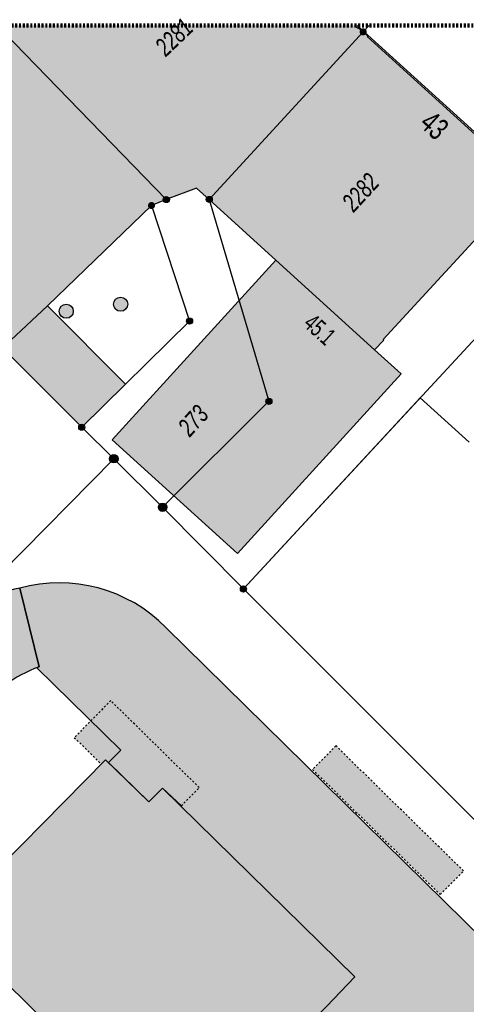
# Model space of a CAD drawing. Header units: metres. Extents: x 2695751 to 2696029, y 1260877 to 1261206.
# Tile 66 of 70: x 2695944 to 2695968, y 1261154 to 1261206. Entities that reach past the tile are written whole.
import ezdxf

# ---------------------------------------------------------------- set-up
doc = ezdxf.new("R2010")
doc.units = ezdxf.units.M
doc.header["$LTSCALE"] = 0.1
for name, pattern in [('AUSGEZOGEN', [0]), ('PUNKT2_S9', [0.7, 0.3, -0.2, 0, -0.2]), ('VERDECKT2_S2', [0.36, 0.2, -0.16])]:
    doc.linetypes.add(name, pattern=pattern)
for name, color, linetype in [('Aménagement du territoire_Ligne de distance', 7, 'AUSGEZOGEN'), ('Limites de bien-fonds', 7, 'AUSGEZOGEN'), ('Mensuration officielle_Lignes (Couverture du sol)', 7, 'AUSGEZOGEN'), ('Mensuration officielle_Lignes (Objets divers)', 7, 'AUSGEZOGEN'), ("Mensuration officielle_N° d'assurance", 7, 'AUSGEZOGEN'), ('Mensuration officielle_N° de bâtiment', 7, 'AUSGEZOGEN'), ('Mensuration officielle_Surface (Objets divers)', 7, 'AUSGEZOGEN'), ('Mensuration officielle_Surfaces de bâtiments (Couverture du sol)', 7, 'AUSGEZOGEN'), ('Mensuration officielle_Surfaces de bâtiments (Objets divers)', 7, 'AUSGEZOGEN'), ('Mensuration officielle_Surfaces de bâtiments - Souterrain', 7, 'AUSGEZOGEN'), ('Points fixes EU', 255, 'AUSGEZOGEN'), ('Points fixes mensuration officielle', 255, 'AUSGEZOGEN')]:
    doc.layers.add(name, color=color, linetype=linetype)
doc.layers.add('Ouverture de porte maçonnerie', color=7, linetype='AUSGEZOGEN', lineweight=50)
doc.styles.add('ARIAL', font='arial.ttf')

msp = doc.modelspace()

# ---------------------------------------------------------------- hatches: boundary and pattern name
at = {"layer": 'Mensuration officielle_Surfaces de bâtiments (Couverture du sol)', "true_color": 0xd2d2d2, "transparency": 33554687}
for points in [[(2695953.834, 1261197.513), (2695954.503, 1261196.911), (2695962.67, 1261205.81), (2695962.425, 1261206.032), (2695962.398, 1261206.002), (2695962.225, 1261206.158), (2695943.943, 1261206.158), (2695943.59, 1261205.82), (2695952.225, 1261196.905)], [(2695943.59, 1261205.82), (2695935.19, 1261197.75), (2695943.69, 1261189.17), (2695943.53, 1261189.03), (2695947.74, 1261184.81), (2695950.06, 1261187.104), (2695945.915, 1261191.268), (2695951.44, 1261196.59), (2695952.225, 1261196.905)], [(2695962.67, 1261205.81), (2695954.503, 1261196.911), (2695958.042, 1261193.689), (2695963.28, 1261188.921), (2695963.761, 1261189.443), (2695963.732, 1261189.47), (2695970.974, 1261197.326), (2695971.004, 1261197.299), (2695971.478, 1261197.813), (2695970.959, 1261198.284), (2695970.933, 1261198.254), (2695962.888, 1261205.558), (2695962.914, 1261205.588)], [(2695956.895, 1261142.325), (2695970.566, 1261128.877), (2695971.303, 1261129.627), (2695973.587, 1261127.388), (2695981.372, 1261135.274), (2695979.097, 1261137.541), (2695979.826, 1261138.296), (2695969.632, 1261148.323), (2695968.109, 1261146.764), (2695966.538, 1261148.308), (2695965.139, 1261146.883), (2695966.661, 1261145.35), (2695965.009, 1261143.664), (2695957.625, 1261150.948), (2695960.72, 1261154.037), (2695962.224, 1261155.611), (2695952.03, 1261165.637), (2695951.305, 1261164.916), (2695949.003, 1261167.15), (2695941.215, 1261159.252), (2695943.473, 1261156.991), (2695942.764, 1261156.233), (2695952.96, 1261146.216)]]:
    msp.add_hatch(color=254, dxfattribs=at).paths.add_polyline_path(points)
at = {"layer": 'Mensuration officielle_Surfaces de bâtiments (Objets divers)', "true_color": 0xebebeb, "transparency": 33554687}
for points in [[(2695953.024, 1261164.695), (2695953.968, 1261165.672), (2695949.274, 1261170.292), (2695947.342, 1261168.322), (2695948.776, 1261166.922), (2695949.003, 1261167.15), (2695951.305, 1261164.916), (2695952.03, 1261165.637)], [(2695959.988, 1261166.632), (2695966.76, 1261159.99), (2695967.997, 1261161.245), (2695961.227, 1261167.89)]]:
    msp.add_hatch(color=7, dxfattribs=at).paths.add_polyline_path(points)
at = {"layer": 'Mensuration officielle_Surfaces de bâtiments - Souterrain', "true_color": 0xf5f5f5, "transparency": 33554687}
for points in [[(2695956.002, 1261178.103), (2695964.682, 1261187.646), (2695963.28, 1261188.921), (2695958.042, 1261193.689), (2695949.361, 1261184.144)], [(2695932.75, 1261166.174), (2695935.596, 1261163.407), (2695940.48, 1261168.312), (2695942.059, 1261169.784), (2695942.152, 1261169.881), (2695942.246, 1261169.976), (2695942.342, 1261170.07), (2695942.438, 1261170.163), (2695942.537, 1261170.254), (2695942.636, 1261170.344), (2695942.737, 1261170.432), (2695942.839, 1261170.519), (2695942.942, 1261170.604), (2695943.046, 1261170.688), (2695943.152, 1261170.771), (2695943.258, 1261170.852), (2695943.366, 1261170.932), (2695943.475, 1261171.01), (2695943.585, 1261171.086), (2695943.696, 1261171.161), (2695943.808, 1261171.234), (2695943.922, 1261171.306), (2695944.036, 1261171.376), (2695944.151, 1261171.445), (2695944.267, 1261171.511), (2695944.384, 1261171.577), (2695944.502, 1261171.64), (2695944.621, 1261171.702), (2695944.741, 1261171.762), (2695944.861, 1261171.821), (2695944.983, 1261171.877), (2695945.105, 1261171.932), (2695945.228, 1261171.986), (2695945.352, 1261172.037), (2695945.476, 1261172.087), (2695944.447, 1261176.271), (2695944.305, 1261176.239), (2695944.164, 1261176.204), (2695944.023, 1261176.167), (2695943.883, 1261176.127), (2695943.744, 1261176.084), (2695943.605, 1261176.038), (2695943.468, 1261175.99), (2695943.331, 1261175.939), (2695943.196, 1261175.886), (2695943.062, 1261175.83), (2695942.928, 1261175.771), (2695942.796, 1261175.71), (2695942.665, 1261175.646), (2695942.536, 1261175.58), (2695942.407, 1261175.511), (2695942.28, 1261175.44), (2695942.155, 1261175.366), (2695942.031, 1261175.29), (2695941.908, 1261175.212), (2695941.787, 1261175.131), (2695941.667, 1261175.048), (2695941.55, 1261174.962), (2695941.433, 1261174.874), (2695941.319, 1261174.784), (2695941.206, 1261174.692), (2695941.095, 1261174.598), (2695940.986, 1261174.501), (2695940.879, 1261174.403), (2695940.774, 1261174.302), (2695940.67, 1261174.2), (2695940.569, 1261174.095), (2695937.757, 1261171.264)], [(2695945.36, 1261172.04), (2695949.805, 1261167.664), (2695949.154, 1261167.003), (2695951.305, 1261164.916), (2695952.03, 1261165.637), (2695962.224, 1261155.611), (2695960.72, 1261154.037), (2695957.625, 1261150.948), (2695965.009, 1261143.664), (2695966.661, 1261145.35), (2695965.139, 1261146.883), (2695966.538, 1261148.308), (2695968.109, 1261146.764), (2695969.632, 1261148.323), (2695979.826, 1261138.296), (2695979.097, 1261137.541), (2695981.372, 1261135.274), (2695973.587, 1261127.388), (2695971.303, 1261129.627), (2695970.713, 1261129.026), (2695977.019, 1261122.821), (2695983.31, 1261116.622), (2695983.906, 1261117.218), (2695981.624, 1261119.476), (2695989.401, 1261127.381), (2695991.686, 1261125.13), (2695992.437, 1261125.884), (2696002.64, 1261115.842), (2696001.121, 1261114.258), (2695998.039, 1261111.164), (2696005.403, 1261103.882), (2696007.055, 1261105.582), (2696005.524, 1261107.106), (2696006.926, 1261108.525), (2696008.52, 1261107.008), (2696010.038, 1261108.556), (2696020.232, 1261098.523), (2696019.487, 1261097.744), (2696021.614, 1261095.66), (2696024.433, 1261098.537), (2696025.878, 1261100.002), (2696026.726, 1261100.833), (2696024.415, 1261103.144), (2695991.223, 1261135.774), (2695952.203, 1261174.18), (2695952.009, 1261174.37), (2695951.809, 1261174.553), (2695951.602, 1261174.73), (2695951.39, 1261174.899), (2695951.172, 1261175.061), (2695950.948, 1261175.216), (2695950.72, 1261175.362), (2695950.486, 1261175.501), (2695950.248, 1261175.632), (2695950.006, 1261175.754), (2695949.759, 1261175.869), (2695949.509, 1261175.974), (2695949.256, 1261176.071), (2695948.999, 1261176.16), (2695948.739, 1261176.239), (2695948.477, 1261176.31), (2695948.212, 1261176.372), (2695947.946, 1261176.425), (2695947.678, 1261176.468), (2695947.408, 1261176.502), (2695947.138, 1261176.528), (2695946.867, 1261176.543), (2695946.595, 1261176.55), (2695946.324, 1261176.547), (2695946.052, 1261176.536), (2695945.781, 1261176.514), (2695945.512, 1261176.484), (2695945.243, 1261176.444), (2695944.976, 1261176.396), (2695944.71, 1261176.338), (2695944.447, 1261176.271), (2695945.476, 1261172.087)]]:
    msp.add_hatch(color=7, dxfattribs=at).paths.add_polyline_path(points)
at = {"layer": 'Points fixes EU', "transparency": 33554687}
for points in [[(2695950.178, 1261191.348), (2695950.17, 1261191.423), (2695950.148, 1261191.496), (2695950.111, 1261191.562), (2695950.061, 1261191.619), (2695950.001, 1261191.666), (2695949.933, 1261191.699), (2695949.86, 1261191.718), (2695949.784, 1261191.722), (2695949.709, 1261191.711), (2695949.638, 1261191.684), (2695949.573, 1261191.644), (2695949.518, 1261191.592), (2695949.475, 1261191.53), (2695949.445, 1261191.46), (2695949.43, 1261191.386), (2695949.43, 1261191.31), (2695949.445, 1261191.235), (2695949.475, 1261191.166), (2695949.518, 1261191.103), (2695949.573, 1261191.051), (2695949.638, 1261191.011), (2695949.709, 1261190.985), (2695949.784, 1261190.973), (2695949.86, 1261190.977), (2695949.933, 1261190.996), (2695950.001, 1261191.029), (2695950.061, 1261191.076), (2695950.111, 1261191.133), (2695950.148, 1261191.2), (2695950.17, 1261191.272)], [(2695947.292, 1261190.972), (2695947.284, 1261191.047), (2695947.262, 1261191.12), (2695947.225, 1261191.186), (2695947.175, 1261191.243), (2695947.115, 1261191.29), (2695947.047, 1261191.323), (2695946.974, 1261191.342), (2695946.898, 1261191.346), (2695946.823, 1261191.335), (2695946.752, 1261191.308), (2695946.687, 1261191.268), (2695946.632, 1261191.216), (2695946.589, 1261191.154), (2695946.559, 1261191.084), (2695946.544, 1261191.01), (2695946.544, 1261190.934), (2695946.559, 1261190.859), (2695946.589, 1261190.79), (2695946.632, 1261190.727), (2695946.687, 1261190.675), (2695946.752, 1261190.635), (2695946.823, 1261190.609), (2695946.898, 1261190.597), (2695946.974, 1261190.601), (2695947.047, 1261190.62), (2695947.115, 1261190.653), (2695947.175, 1261190.7), (2695947.225, 1261190.757), (2695947.262, 1261190.824), (2695947.284, 1261190.896)]]:
    msp.add_hatch(color=7, dxfattribs=at).paths.add_polyline_path(points)
at = {"layer": 'Points fixes mensuration officielle', "transparency": 33554687}
for points in [[(2695962.67, 1261205.997), (2695962.651, 1261205.996), (2695962.632, 1261205.993), (2695962.614, 1261205.989), (2695962.596, 1261205.982), (2695962.579, 1261205.974), (2695962.563, 1261205.964), (2695962.548, 1261205.952), (2695962.534, 1261205.939), (2695962.522, 1261205.925), (2695962.511, 1261205.909), (2695962.502, 1261205.892), (2695962.494, 1261205.875), (2695962.489, 1261205.857), (2695962.485, 1261205.838), (2695962.483, 1261205.819), (2695962.483, 1261205.801), (2695962.485, 1261205.782), (2695962.489, 1261205.763), (2695962.494, 1261205.745), (2695962.502, 1261205.728), (2695962.511, 1261205.711), (2695962.522, 1261205.695), (2695962.534, 1261205.681), (2695962.548, 1261205.668), (2695962.563, 1261205.656), (2695962.579, 1261205.646), (2695962.596, 1261205.638), (2695962.614, 1261205.631), (2695962.632, 1261205.627), (2695962.651, 1261205.624), (2695962.67, 1261205.623), (2695962.689, 1261205.624), (2695962.708, 1261205.627), (2695962.726, 1261205.631), (2695962.744, 1261205.638), (2695962.761, 1261205.646), (2695962.777, 1261205.656), (2695962.792, 1261205.668), (2695962.806, 1261205.681), (2695962.818, 1261205.695), (2695962.829, 1261205.711), (2695962.838, 1261205.728), (2695962.846, 1261205.745), (2695962.851, 1261205.763), (2695962.855, 1261205.782), (2695962.857, 1261205.801), (2695962.857, 1261205.819), (2695962.855, 1261205.838), (2695962.851, 1261205.857), (2695962.846, 1261205.875), (2695962.838, 1261205.892), (2695962.829, 1261205.909), (2695962.818, 1261205.925), (2695962.806, 1261205.939), (2695962.792, 1261205.952), (2695962.777, 1261205.964), (2695962.761, 1261205.974), (2695962.744, 1261205.982), (2695962.726, 1261205.989), (2695962.708, 1261205.993), (2695962.689, 1261205.996)], [(2695951.44, 1261196.777), (2695951.421, 1261196.776), (2695951.402, 1261196.773), (2695951.384, 1261196.769), (2695951.366, 1261196.762), (2695951.349, 1261196.754), (2695951.333, 1261196.744), (2695951.318, 1261196.732), (2695951.304, 1261196.719), (2695951.292, 1261196.705), (2695951.281, 1261196.689), (2695951.272, 1261196.672), (2695951.264, 1261196.655), (2695951.259, 1261196.637), (2695951.255, 1261196.618), (2695951.253, 1261196.599), (2695951.253, 1261196.581), (2695951.255, 1261196.562), (2695951.259, 1261196.543), (2695951.264, 1261196.525), (2695951.272, 1261196.508), (2695951.281, 1261196.491), (2695951.292, 1261196.475), (2695951.304, 1261196.461), (2695951.318, 1261196.448), (2695951.333, 1261196.436), (2695951.349, 1261196.426), (2695951.366, 1261196.418), (2695951.384, 1261196.411), (2695951.402, 1261196.407), (2695951.421, 1261196.404), (2695951.44, 1261196.403), (2695951.459, 1261196.404), (2695951.478, 1261196.407), (2695951.496, 1261196.411), (2695951.514, 1261196.418), (2695951.531, 1261196.426), (2695951.547, 1261196.436), (2695951.562, 1261196.448), (2695951.576, 1261196.461), (2695951.588, 1261196.475), (2695951.599, 1261196.491), (2695951.608, 1261196.508), (2695951.616, 1261196.525), (2695951.621, 1261196.543), (2695951.625, 1261196.562), (2695951.627, 1261196.581), (2695951.627, 1261196.599), (2695951.625, 1261196.618), (2695951.621, 1261196.637), (2695951.616, 1261196.655), (2695951.608, 1261196.672), (2695951.599, 1261196.689), (2695951.588, 1261196.705), (2695951.576, 1261196.719), (2695951.562, 1261196.732), (2695951.547, 1261196.744), (2695951.531, 1261196.754), (2695951.514, 1261196.762), (2695951.496, 1261196.769), (2695951.478, 1261196.773), (2695951.459, 1261196.776)], [(2695952.387, 1261196.905), (2695952.384, 1261196.938), (2695952.374, 1261196.969), (2695952.358, 1261196.998), (2695952.337, 1261197.023), (2695952.311, 1261197.043), (2695952.281, 1261197.057), (2695952.25, 1261197.066), (2695952.217, 1261197.067), (2695952.184, 1261197.062), (2695952.153, 1261197.051), (2695952.126, 1261197.034), (2695952.102, 1261197.011), (2695952.083, 1261196.984), (2695952.07, 1261196.954), (2695952.063, 1261196.921), (2695952.063, 1261196.889), (2695952.07, 1261196.856), (2695952.083, 1261196.826), (2695952.102, 1261196.799), (2695952.126, 1261196.776), (2695952.153, 1261196.759), (2695952.184, 1261196.748), (2695952.217, 1261196.743), (2695952.25, 1261196.744), (2695952.281, 1261196.753), (2695952.311, 1261196.767), (2695952.337, 1261196.787), (2695952.358, 1261196.812), (2695952.374, 1261196.841), (2695952.384, 1261196.872)], [(2695954.665, 1261196.911), (2695954.662, 1261196.944), (2695954.652, 1261196.975), (2695954.636, 1261197.004), (2695954.615, 1261197.029), (2695954.589, 1261197.049), (2695954.559, 1261197.063), (2695954.528, 1261197.072), (2695954.495, 1261197.073), (2695954.462, 1261197.068), (2695954.431, 1261197.057), (2695954.404, 1261197.04), (2695954.38, 1261197.017), (2695954.361, 1261196.99), (2695954.348, 1261196.96), (2695954.341, 1261196.927), (2695954.341, 1261196.895), (2695954.348, 1261196.862), (2695954.361, 1261196.832), (2695954.38, 1261196.805), (2695954.404, 1261196.782), (2695954.431, 1261196.765), (2695954.462, 1261196.754), (2695954.495, 1261196.749), (2695954.528, 1261196.75), (2695954.559, 1261196.759), (2695954.589, 1261196.773), (2695954.615, 1261196.793), (2695954.636, 1261196.818), (2695954.652, 1261196.847), (2695954.662, 1261196.878)], [(2695953.622, 1261190.45), (2695953.619, 1261190.483), (2695953.609, 1261190.514), (2695953.593, 1261190.543), (2695953.572, 1261190.568), (2695953.546, 1261190.588), (2695953.516, 1261190.602), (2695953.485, 1261190.611), (2695953.452, 1261190.612), (2695953.419, 1261190.607), (2695953.388, 1261190.596), (2695953.361, 1261190.579), (2695953.337, 1261190.556), (2695953.318, 1261190.529), (2695953.305, 1261190.499), (2695953.298, 1261190.466), (2695953.298, 1261190.434), (2695953.305, 1261190.401), (2695953.318, 1261190.371), (2695953.337, 1261190.344), (2695953.361, 1261190.321), (2695953.388, 1261190.304), (2695953.419, 1261190.293), (2695953.452, 1261190.288), (2695953.485, 1261190.289), (2695953.516, 1261190.298), (2695953.546, 1261190.312), (2695953.572, 1261190.332), (2695953.593, 1261190.357), (2695953.609, 1261190.386), (2695953.619, 1261190.417)], [(2695957.832, 1261186.19), (2695957.829, 1261186.223), (2695957.819, 1261186.254), (2695957.803, 1261186.283), (2695957.782, 1261186.308), (2695957.756, 1261186.328), (2695957.726, 1261186.342), (2695957.695, 1261186.351), (2695957.662, 1261186.352), (2695957.629, 1261186.347), (2695957.598, 1261186.336), (2695957.571, 1261186.319), (2695957.547, 1261186.296), (2695957.528, 1261186.269), (2695957.515, 1261186.239), (2695957.508, 1261186.206), (2695957.508, 1261186.174), (2695957.515, 1261186.141), (2695957.528, 1261186.111), (2695957.547, 1261186.084), (2695957.571, 1261186.061), (2695957.598, 1261186.044), (2695957.629, 1261186.033), (2695957.662, 1261186.028), (2695957.695, 1261186.029), (2695957.726, 1261186.038), (2695957.756, 1261186.052), (2695957.782, 1261186.072), (2695957.803, 1261186.097), (2695957.819, 1261186.126), (2695957.829, 1261186.157)], [(2695947.902, 1261184.81), (2695947.899, 1261184.843), (2695947.889, 1261184.874), (2695947.873, 1261184.903), (2695947.852, 1261184.928), (2695947.826, 1261184.948), (2695947.796, 1261184.962), (2695947.765, 1261184.971), (2695947.732, 1261184.972), (2695947.699, 1261184.967), (2695947.668, 1261184.956), (2695947.641, 1261184.939), (2695947.617, 1261184.916), (2695947.598, 1261184.889), (2695947.585, 1261184.859), (2695947.578, 1261184.826), (2695947.578, 1261184.794), (2695947.585, 1261184.761), (2695947.598, 1261184.731), (2695947.617, 1261184.704), (2695947.641, 1261184.681), (2695947.668, 1261184.664), (2695947.699, 1261184.653), (2695947.732, 1261184.648), (2695947.765, 1261184.649), (2695947.796, 1261184.658), (2695947.826, 1261184.672), (2695947.852, 1261184.692), (2695947.873, 1261184.717), (2695947.889, 1261184.746), (2695947.899, 1261184.777)], [(2695949.667, 1261183.14), (2695949.663, 1261183.186), (2695949.649, 1261183.23), (2695949.627, 1261183.27), (2695949.597, 1261183.305), (2695949.56, 1261183.333), (2695949.519, 1261183.353), (2695949.474, 1261183.365), (2695949.428, 1261183.367), (2695949.383, 1261183.36), (2695949.34, 1261183.344), (2695949.301, 1261183.32), (2695949.267, 1261183.288), (2695949.241, 1261183.25), (2695949.223, 1261183.208), (2695949.214, 1261183.163), (2695949.214, 1261183.117), (2695949.223, 1261183.072), (2695949.241, 1261183.03), (2695949.267, 1261182.992), (2695949.301, 1261182.96), (2695949.34, 1261182.936), (2695949.383, 1261182.92), (2695949.428, 1261182.913), (2695949.474, 1261182.915), (2695949.519, 1261182.927), (2695949.56, 1261182.947), (2695949.597, 1261182.975), (2695949.627, 1261183.01), (2695949.649, 1261183.05), (2695949.663, 1261183.094)], [(2695952.257, 1261180.56), (2695952.253, 1261180.606), (2695952.239, 1261180.65), (2695952.217, 1261180.69), (2695952.187, 1261180.725), (2695952.15, 1261180.753), (2695952.109, 1261180.773), (2695952.064, 1261180.785), (2695952.018, 1261180.787), (2695951.973, 1261180.78), (2695951.93, 1261180.764), (2695951.891, 1261180.74), (2695951.857, 1261180.708), (2695951.831, 1261180.67), (2695951.813, 1261180.628), (2695951.804, 1261180.583), (2695951.804, 1261180.537), (2695951.813, 1261180.492), (2695951.831, 1261180.45), (2695951.857, 1261180.412), (2695951.891, 1261180.38), (2695951.93, 1261180.356), (2695951.973, 1261180.34), (2695952.018, 1261180.333), (2695952.064, 1261180.335), (2695952.109, 1261180.347), (2695952.15, 1261180.367), (2695952.187, 1261180.395), (2695952.217, 1261180.43), (2695952.239, 1261180.47), (2695952.253, 1261180.514)], [(2695956.482, 1261176.22), (2695956.479, 1261176.253), (2695956.469, 1261176.284), (2695956.453, 1261176.313), (2695956.432, 1261176.338), (2695956.406, 1261176.358), (2695956.376, 1261176.372), (2695956.345, 1261176.381), (2695956.312, 1261176.382), (2695956.279, 1261176.377), (2695956.248, 1261176.366), (2695956.221, 1261176.349), (2695956.197, 1261176.326), (2695956.178, 1261176.299), (2695956.165, 1261176.269), (2695956.158, 1261176.236), (2695956.158, 1261176.204), (2695956.165, 1261176.171), (2695956.178, 1261176.141), (2695956.197, 1261176.114), (2695956.221, 1261176.091), (2695956.248, 1261176.074), (2695956.279, 1261176.063), (2695956.312, 1261176.058), (2695956.345, 1261176.059), (2695956.376, 1261176.068), (2695956.406, 1261176.082), (2695956.432, 1261176.102), (2695956.453, 1261176.127), (2695956.469, 1261176.156), (2695956.479, 1261176.187)]]:
    msp.add_hatch(color=7, dxfattribs=at).paths.add_polyline_path(points)

# ---------------------------------------------------------------- linework, layer by layer
at = {"layer": 'Aménagement du territoire_Ligne de distance', "color": 7, "linetype": 'AUSGEZOGEN', "transparency": 33554687}
msp.add_lwpolyline([(2696027.452, 1261147.081), (2696012.02, 1261161.08), (2695982.4, 1261187.96), (2695962.348, 1261206.158)], dxfattribs=at)
at = {"layer": 'Limites de bien-fonds', "color": 7, "linetype": 'AUSGEZOGEN', "transparency": 33554687}
for p, q in [((2695977.12, 1261198.75), (2695956.32, 1261176.22)), ((2695947.74, 1261184.81), (2695949.44, 1261183.14)), ((2695949.44, 1261183.14), (2695943.45, 1261177.05)), ((2695952.03, 1261180.56), (2695949.44, 1261183.14)), ((2695956.32, 1261176.22), (2695952.03, 1261180.56)), ((2695969.71, 1261162.81), (2695956.32, 1261176.22))]:
    msp.add_line(p, q, dxfattribs=at)
for points in [[(2695962.988, 1261206.158), (2695962.67, 1261205.81), (2695954.503, 1261196.911), (2695957.67, 1261186.19), (2695952.03, 1261180.56)], [(2695943.59, 1261205.82), (2695952.225, 1261196.905), (2695951.44, 1261196.59), (2695953.46, 1261190.45), (2695947.74, 1261184.81)], [(2695935.19, 1261197.75), (2695943.69, 1261189.17), (2695943.53, 1261189.03), (2695947.74, 1261184.81)]]:
    msp.add_lwpolyline(points, dxfattribs=at)
at = {"layer": 'Mensuration officielle_Lignes (Couverture du sol)', "color": 7, "linetype": 'AUSGEZOGEN', "transparency": 33554687}
for p, q in [((2695943.59, 1261205.82), (2695952.225, 1261196.905)), ((2695962.67, 1261205.81), (2695954.503, 1261196.911)), ((2695947.74, 1261184.81), (2695943.53, 1261189.03)), ((2695968.288, 1261184.021), (2695965.692, 1261186.372))]:
    msp.add_line(p, q, dxfattribs=at)
for points in [[(2695962.225, 1261206.158), (2695962.398, 1261206.002), (2695962.425, 1261206.032), (2695962.67, 1261205.81)], [(2695962.67, 1261205.81), (2695962.914, 1261205.588), (2695962.888, 1261205.558), (2695970.933, 1261198.254), (2695970.959, 1261198.284), (2695971.478, 1261197.813), (2695971.004, 1261197.299), (2695970.974, 1261197.326), (2695963.732, 1261189.47), (2695963.761, 1261189.443), (2695963.28, 1261188.921), (2695958.042, 1261193.689), (2695954.503, 1261196.911)], [(2695954.503, 1261196.911), (2695953.834, 1261197.513), (2695952.225, 1261196.905)], [(2695952.225, 1261196.905), (2695951.44, 1261196.59), (2695945.915, 1261191.268), (2695950.06, 1261187.104), (2695947.74, 1261184.81)], [(2695965.692, 1261186.372), (2695956.32, 1261176.22), (2695952.03, 1261180.56), (2695949.44, 1261183.14), (2695947.74, 1261184.81)], [(2695952.03, 1261165.637), (2695951.305, 1261164.916), (2695949.003, 1261167.15), (2695941.215, 1261159.252), (2695943.473, 1261156.991), (2695942.764, 1261156.233), (2695952.96, 1261146.216)], [(2695956.895, 1261142.325), (2695970.566, 1261128.877), (2695971.303, 1261129.627), (2695973.587, 1261127.388), (2695981.372, 1261135.274), (2695979.097, 1261137.541), (2695979.826, 1261138.296), (2695969.632, 1261148.323), (2695968.109, 1261146.764), (2695966.538, 1261148.308), (2695965.139, 1261146.883), (2695966.661, 1261145.35), (2695965.009, 1261143.664), (2695957.625, 1261150.948), (2695960.72, 1261154.037), (2695962.224, 1261155.611), (2695952.03, 1261165.637)]]:
    msp.add_lwpolyline(points, dxfattribs=at)
at = {"layer": 'Mensuration officielle_Lignes (Objets divers)', "color": 7, "linetype": 'AUSGEZOGEN', "transparency": 33554687}
msp.add_line((2695943.69, 1261189.17), (2695945.915, 1261191.268), dxfattribs=at)
at = {"layer": 'Mensuration officielle_Surface (Objets divers)', "color": 7, "linetype": 'AUSGEZOGEN', "transparency": 33554687}
for p, q in [((2695963.28, 1261188.921), (2695958.042, 1261193.689)), ((2695945.476, 1261172.087), (2695944.447, 1261176.271))]:
    msp.add_line(p, q, dxfattribs=at)
for points in [[(2695958.042, 1261193.689), (2695949.361, 1261184.144), (2695956.002, 1261178.103)], [(2695956.002, 1261178.103), (2695964.682, 1261187.646), (2695963.28, 1261188.921)], [(2695944.447, 1261176.271), (2695945.476, 1261172.087), (2695945.36, 1261172.04)], [(2696021.614, 1261095.66), (2696024.433, 1261098.537), (2696025.878, 1261100.002), (2696026.726, 1261100.833), (2696024.415, 1261103.144), (2695991.223, 1261135.774), (2695952.203, 1261174.18)], [(2695945.36, 1261172.04), (2695949.805, 1261167.664), (2695949.154, 1261167.003)], [(2695948.776, 1261166.922), (2695949.003, 1261167.15), (2695951.305, 1261164.916), (2695952.03, 1261165.637), (2695953.024, 1261164.695)], [(2695949.154, 1261167.003), (2695951.305, 1261164.916), (2695952.03, 1261165.637), (2695962.224, 1261155.611), (2695960.72, 1261154.037), (2695957.625, 1261150.948), (2695965.009, 1261143.664), (2695966.661, 1261145.35), (2695965.139, 1261146.883), (2695966.538, 1261148.308), (2695968.109, 1261146.764), (2695969.632, 1261148.323), (2695979.826, 1261138.296), (2695979.097, 1261137.541), (2695981.372, 1261135.274), (2695973.587, 1261127.388), (2695971.303, 1261129.627), (2695970.713, 1261129.026)]]:
    msp.add_lwpolyline(points, dxfattribs=at)
at = {"layer": 'Mensuration officielle_Surface (Objets divers)', "color": 7, "linetype": 'VERDECKT2_S2', "transparency": 33554687}
msp.add_lwpolyline([(2695953.024, 1261164.695), (2695953.968, 1261165.672), (2695949.274, 1261170.292), (2695947.342, 1261168.322), (2695948.776, 1261166.922)], dxfattribs=at)
msp.add_lwpolyline([(2695959.988, 1261166.632), (2695966.76, 1261159.99), (2695967.997, 1261161.245), (2695961.227, 1261167.89), (2695959.988, 1261166.632)], close=True, dxfattribs=at)
at = {"layer": 'Mensuration officielle_Surface (Objets divers)', "color": 7, "linetype": 'AUSGEZOGEN', "transparency": 33554687}
for centre, radius, start, end in [((2695946.028, 1261168.91), 7.529, 102.1216, 136.4731), ((2695946.537, 1261168.592), 7.958, 44.5995, 105.2243), ((2695948.929, 1261163.277), 9.463, 111.404, 136.5546)]:
    msp.add_arc(centre, radius, start, end, dxfattribs=at)
at = {"layer": 'Ouverture de porte maçonnerie', "color": 7, "linetype": 'PUNKT2_S9', "lineweight": 100, "transparency": 33554687}
msp.add_line((2695752.611, 1261206.158), (2696027.452, 1261206.158), dxfattribs=at)
at = {"layer": 'Points fixes EU', "transparency": 33554687}
for centre in [(2695949.803, 1261191.348), (2695946.917, 1261190.972)]:
    msp.add_circle(centre, 0.375, dxfattribs=at)
at = {"layer": 'Points fixes mensuration officielle', "color": 7, "transparency": 33554687}
for centre, radius in [((2695952.225, 1261196.905), 0.162), ((2695954.503, 1261196.911), 0.162), ((2695953.46, 1261190.45), 0.162), ((2695957.67, 1261186.19), 0.162), ((2695947.74, 1261184.81), 0.162), ((2695949.44, 1261183.14), 0.227), ((2695952.03, 1261180.56), 0.227), ((2695956.32, 1261176.22), 0.162)]:
    msp.add_circle(centre, radius, dxfattribs=at)

# ---------------------------------------------------------------- texts
at = {"layer": "Mensuration officielle_N° d'assurance", "color": 7, "transparency": 33554687, "char_height": 0.96842, "attachment_point": 5, "style": 'ARIAL'}
for s, insert, width, rotation in [('\\A1;{\\fArial|i1|b0;\\H0.968418;\\W0.700000;\\C7;2281}\\P', (2695952.636, 1261205.535), 2.45636, 43.8093), ('\\A1;{\\fArial|i1|b0;\\H0.968418;\\W0.700000;\\C7;2282}\\P', (2695962.534, 1261197.29), 2.46457, 47.3256), ('\\A1;{\\fArial|i1|b0;\\H0.968418;\\W0.700000;\\C7;273}\\P', (2695953.654, 1261185.162), 1.93301, 47.7117)]:
    msp.add_mtext(s, dxfattribs=dict(at, insert=insert, width=width, rotation=rotation))
at = {"layer": 'Mensuration officielle_N° de bâtiment', "color": 7, "transparency": 33554687, "attachment_point": 2, "style": 'ARIAL'}
for s, insert, char_height, width, rotation in [('\\W0.70;43', (2695966.845, 1261201.282), 1.1621, 1.68109, 317.763), ('\\W0.66;45.1', (2695960.685, 1261190.348), 0.92968, 2.03566, 317.7108)]:
    msp.add_mtext(s, dxfattribs=dict(at, insert=insert, char_height=char_height, width=width, rotation=rotation))

doc.saveas('drawing.dxf')
